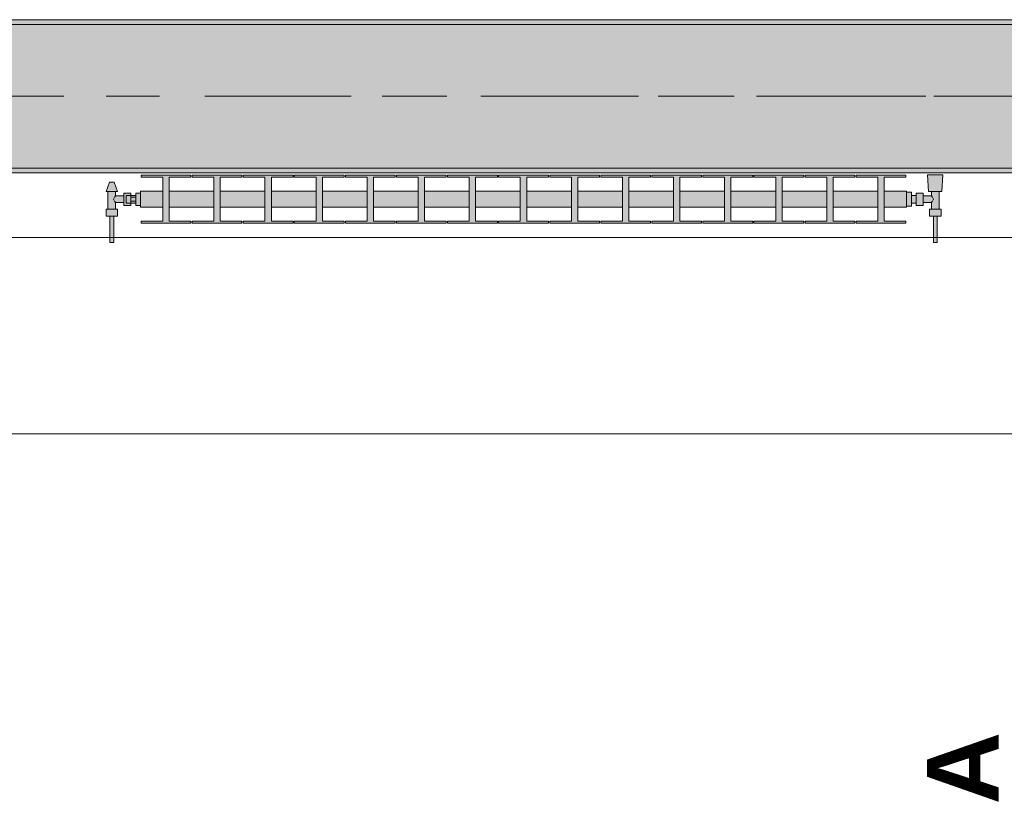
# Model space of a CAD drawing. Header units: metres. Extents: x -3.6 to 84.5, y -11 to 16.8.
# Tile 38 of 256: x 8.4 to 10.4, y -0.9 to 0.7. Entities that reach past the tile are written whole.
import ezdxf

# ---------------------------------------------------------------- set-up
doc = ezdxf.new("R2010")
doc.units = ezdxf.units.M
doc.header["$MEASUREMENT"] = 0
doc.linetypes.add('Achse', pattern=[0.2, 0.1, -0.05, 0, -0.05])
doc.linetypes.add('Strichlinie doppelt', pattern=[0.546806, 0.264583, -0.105833, 0.070556, -0.105833])
for name, color, linetype in [('201a - Marker.Schnitt - optisch Grundriss', 7, 'Continuous'), ('451 - Universal.Achsen Raster', 7, 'Continuous'), ('604 - Struktur.Wand Aussen', 7, 'Continuous'), ('608 - Struktur.Träger', 7, 'Continuous'), ('801 - HKLSE.Heizung_ Klima_ Lüftung', 7, 'Continuous')]:
    doc.layers.add(name, color=color, linetype=linetype)
doc.styles.add('ERSTELLTER_STIL_1', font='txt')
pattern_1 = [(45, (0, 0), (-0.01767767, 0.01767767), [0, -0.025])]

msp = doc.modelspace()

# ---------------------------------------------------------------- hatches: boundary and pattern name
at = {"layer": '608 - Struktur.Träger', "linetype": 'Continuous', "lineweight": 0, "true_color": 0x000000}
h = msp.add_hatch(dxfattribs=at)
h.set_pattern_fill('Beton__Stahlbeton_0001', color=18, style=0, pattern_type=2)
h.set_pattern_definition([(45, (0, 0), (-0.08485281, 0.08485281), []), (45, (-0.04243, 0.04243), (-0.08485281, 0.08485281), [0.09, -0.03])])
h.paths.add_polyline_path([(0.69, 0.7), (0.38, 0.7), (0.38, 0.4), (0.69, 0.4), (3.97, 0.4), (4.29, 0.4), (7.57, 0.4), (7.89, 0.4), (11.17, 0.4), (11.49, 0.4), (14.77, 0.4), (15.09, 0.4), (18.37, 0.4), (18.69, 0.4), (21.97, 0.4), (22.29, 0.4), (25.57, 0.4), (25.89, 0.4), (29.17, 0.4), (29.49, 0.4), (32.77, 0.4), (33.09, 0.4), (36.37, 0.4), (36.69, 0.4), (39.97, 0.4), (40.29, 0.4), (43.57, 0.4), (43.89, 0.4), (47.17, 0.4), (47.49, 0.4), (50.77, 0.4), (51.09, 0.4), (51.8, 0.4), (51.97, 0.4), (54.37, 0.4), (54.69, 0.4), (57.97, 0.4), (58.29, 0.4), (61.57, 0.4), (61.88, 0.4), (61.88, 0.7), (61.57, 0.7), (58.29, 0.7), (57.97, 0.7), (54.69, 0.7), (54.37, 0.7), (51.97, 0.7), (51.8, 0.7), (51.09, 0.7), (50.77, 0.7), (47.49, 0.7), (47.17, 0.7), (43.89, 0.7), (43.57, 0.7), (40.29, 0.7), (39.935, 0.7), (36.69, 0.7), (36.37, 0.7), (33.09, 0.7), (32.77, 0.7), (29.49, 0.7), (29.17, 0.7), (25.89, 0.7), (25.57, 0.7), (22.29, 0.7), (21.97, 0.7), (18.69, 0.7), (18.37, 0.7), (15.09, 0.7), (14.77, 0.7), (11.49, 0.7), (11.17, 0.7), (7.89, 0.7), (7.57, 0.7), (4.29, 0.7), (3.97, 0.7)])
h = msp.add_hatch(dxfattribs=at)
h.set_pattern_fill('Gips_0001', color=18, style=0, pattern_type=2)
h.set_pattern_definition(pattern_1)
h.paths.add_polyline_path([(7.89, 0.7), (11.17, 0.7), (11.17, 0.71), (7.89, 0.71)])
h = msp.add_hatch(dxfattribs=at)
h.set_pattern_fill('Gips_0001', color=18, style=0, pattern_type=2)
h.set_pattern_definition(pattern_1)
h.paths.add_polyline_path([(7.89, 0.39), (11.17, 0.39), (11.17, 0.4), (7.89, 0.4)])
at = {"layer": '801 - HKLSE.Heizung_ Klima_ Lüftung', "linetype": 'Continuous', "lineweight": 0, "true_color": 0x3a3a3a}
for points in [[(8.64, 0.348), (8.63, 0.348), (8.63, 0.343), (8.62, 0.343), (8.62, 0.348), (8.605, 0.348), (8.605, 0.342), (8.588, 0.342), (8.588, 0.351), (8.592, 0.351), (8.585, 0.371), (8.575, 0.371), (8.568, 0.351), (8.572, 0.351), (8.572, 0.314), (8.568, 0.314), (8.568, 0.3), (8.576, 0.3), (8.576, 0.245), (8.584, 0.245), (8.584, 0.3), (8.592, 0.3), (8.592, 0.314), (8.588, 0.314), (8.588, 0.328), (8.605, 0.328), (8.605, 0.322), (8.62, 0.322), (8.62, 0.327), (8.63, 0.327), (8.63, 0.322), (8.64, 0.322)], [(10.24, 0.3183), (10.24, 0.3517), (10.1933, 0.3517), (10.1933, 0.3808), (10.2387, 0.3808), (10.2387, 0.385), (10.1347, 0.385), (10.1347, 0.3808), (10.18, 0.3808), (10.18, 0.3517), (10.0867, 0.3517), (10.0867, 0.3808), (10.132, 0.3808), (10.132, 0.385), (10.028, 0.385), (10.028, 0.3808), (10.0733, 0.3808), (10.0733, 0.3517), (9.98, 0.3517), (9.98, 0.3808), (10.0253, 0.3808), (10.0253, 0.385), (9.9213, 0.385), (9.9213, 0.3808), (9.9667, 0.3808), (9.9667, 0.3517), (9.8733, 0.3517), (9.8733, 0.3808), (9.9187, 0.3808), (9.9187, 0.385), (9.8147, 0.385), (9.8147, 0.3808), (9.86, 0.3808), (9.86, 0.3517), (9.7667, 0.3517), (9.7667, 0.3808), (9.812, 0.3808), (9.812, 0.385), (9.708, 0.385), (9.708, 0.3808), (9.7533, 0.3808), (9.7533, 0.3517), (9.66, 0.3517), (9.66, 0.3808), (9.7053, 0.3808), (9.7053, 0.385), (9.6013, 0.385), (9.6013, 0.3808), (9.6467, 0.3808), (9.6467, 0.3517), (9.5533, 0.3517), (9.5533, 0.3808), (9.5987, 0.3808), (9.5987, 0.385), (9.4947, 0.385), (9.4947, 0.3808), (9.54, 0.3808), (9.54, 0.3517), (9.4467, 0.3517), (9.4467, 0.3808), (9.492, 0.3808), (9.492, 0.385), (9.388, 0.385), (9.388, 0.3808), (9.4333, 0.3808), (9.4333, 0.3517), (9.34, 0.3517), (9.34, 0.3808), (9.3853, 0.3808), (9.3853, 0.385), (9.2813, 0.385), (9.2813, 0.3808), (9.3267, 0.3808), (9.3267, 0.3517), (9.2333, 0.3517), (9.2333, 0.3808), (9.2787, 0.3808), (9.2787, 0.385), (9.1747, 0.385), (9.1747, 0.3808), (9.22, 0.3808), (9.22, 0.3517), (9.1267, 0.3517), (9.1267, 0.3808), (9.172, 0.3808), (9.172, 0.385), (9.068, 0.385), (9.068, 0.3808), (9.1133, 0.3808), (9.1133, 0.3517), (9.02, 0.3517), (9.02, 0.3808), (9.0653, 0.3808), (9.0653, 0.385), (8.9613, 0.385), (8.9613, 0.3808), (9.0067, 0.3808), (9.0067, 0.3517), (8.9133, 0.3517), (8.9133, 0.3808), (8.9587, 0.3808), (8.9587, 0.385), (8.8547, 0.385), (8.8547, 0.3808), (8.9, 0.3808), (8.9, 0.3517), (8.8067, 0.3517), (8.8067, 0.3808), (8.852, 0.3808), (8.852, 0.385), (8.748, 0.385), (8.748, 0.3808), (8.7933, 0.3808), (8.7933, 0.3517), (8.7, 0.3517), (8.7, 0.3808), (8.7453, 0.3808), (8.7453, 0.385), (8.6413, 0.385), (8.6413, 0.3808), (8.6867, 0.3808), (8.6867, 0.3517), (8.64, 0.3517), (8.64, 0.3183), (8.6867, 0.3183), (8.6867, 0.2892), (8.6413, 0.2892), (8.6413, 0.285), (8.7453, 0.285), (8.7453, 0.2892), (8.7, 0.2892), (8.7, 0.3183), (8.7933, 0.3183), (8.7933, 0.2892), (8.748, 0.2892), (8.748, 0.285), (8.852, 0.285), (8.852, 0.2892), (8.8067, 0.2892), (8.8067, 0.3183), (8.9, 0.3183), (8.9, 0.2892), (8.8547, 0.2892), (8.8547, 0.285), (8.9587, 0.285), (8.9587, 0.2892), (8.9133, 0.2892), (8.9133, 0.3183), (9.0067, 0.3183), (9.0067, 0.2892), (8.9613, 0.2892), (8.9613, 0.285), (9.0653, 0.285), (9.0653, 0.2892), (9.02, 0.2892), (9.02, 0.3183), (9.1133, 0.3183), (9.1133, 0.2892), (9.068, 0.2892), (9.068, 0.285), (9.172, 0.285), (9.172, 0.2892), (9.1267, 0.2892), (9.1267, 0.3183), (9.22, 0.3183), (9.22, 0.2892), (9.1747, 0.2892), (9.1747, 0.285), (9.2787, 0.285), (9.2787, 0.2892), (9.2333, 0.2892), (9.2333, 0.3183), (9.3267, 0.3183), (9.3267, 0.2892), (9.2813, 0.2892), (9.2813, 0.285), (9.3853, 0.285), (9.3853, 0.2892), (9.34, 0.2892), (9.34, 0.3183), (9.4333, 0.3183), (9.4333, 0.2892), (9.388, 0.2892), (9.388, 0.285), (9.492, 0.285), (9.492, 0.2892), (9.4467, 0.2892), (9.4467, 0.3183), (9.54, 0.3183), (9.54, 0.2892), (9.4947, 0.2892), (9.4947, 0.285), (9.5987, 0.285), (9.5987, 0.2892), (9.5533, 0.2892), (9.5533, 0.3183), (9.6467, 0.3183), (9.6467, 0.2892), (9.6013, 0.2892), (9.6013, 0.285), (9.7053, 0.285), (9.7053, 0.2892), (9.66, 0.2892), (9.66, 0.3183), (9.7533, 0.3183), (9.7533, 0.2892), (9.708, 0.2892), (9.708, 0.285), (9.812, 0.285), (9.812, 0.2892), (9.7667, 0.2892), (9.7667, 0.3183), (9.86, 0.3183), (9.86, 0.2892), (9.8147, 0.2892), (9.8147, 0.285), (9.9187, 0.285), (9.9187, 0.2892), (9.8733, 0.2892), (9.8733, 0.3183), (9.9667, 0.3183), (9.9667, 0.2892), (9.9213, 0.2892), (9.9213, 0.285), (10.0253, 0.285), (10.0253, 0.2892), (9.98, 0.2892), (9.98, 0.3183), (10.0733, 0.3183), (10.0733, 0.2892), (10.028, 0.2892), (10.028, 0.285), (10.132, 0.285), (10.132, 0.2892), (10.0867, 0.2892), (10.0867, 0.3183), (10.18, 0.3183), (10.18, 0.2892), (10.1347, 0.2892), (10.1347, 0.285), (10.2387, 0.285), (10.2387, 0.2892), (10.1933, 0.2892), (10.1933, 0.3183)], [(10.24, 0.3497), (10.24, 0.3203), (10.25, 0.3203), (10.25, 0.327), (10.26, 0.327), (10.26, 0.322), (10.275, 0.322), (10.275, 0.328), (10.292, 0.328), (10.292, 0.314), (10.288, 0.314), (10.288, 0.3), (10.296, 0.3), (10.296, 0.245), (10.304, 0.245), (10.304, 0.3), (10.312, 0.3), (10.312, 0.314), (10.308, 0.314), (10.308, 0.351), (10.314, 0.351), (10.316, 0.386), (10.284, 0.386), (10.286, 0.351), (10.292, 0.351), (10.292, 0.342), (10.275, 0.342), (10.275, 0.348), (10.26, 0.348), (10.26, 0.343), (10.25, 0.343), (10.25, 0.3497)]]:
    msp.add_hatch(color=250, dxfattribs=at).paths.add_polyline_path(points)

# ---------------------------------------------------------------- linework, layer by layer
at = {"layer": '451 - Universal.Achsen Raster', "color": 160, "linetype": 'Strichlinie doppelt', "lineweight": 9, "true_color": 0x3232ff}
msp.add_line((64.935, 0.55), (-3.175, 0.55), dxfattribs=at)
at = {"layer": '604 - Struktur.Wand Aussen', "color": 7, "linetype": 'Continuous', "lineweight": 13}
for p, q in [((10.72, 0.255), (8.32, 0.255)), ((8.32, -0.155), (10.72, -0.155))]:
    msp.add_line(p, q, dxfattribs=at)
at = {"layer": '608 - Struktur.Träger', "color": 7, "linetype": 'Continuous', "lineweight": 13}
for p, q in [((0.38, 0.71), (61.88, 0.71)), ((11.17, 0.7), (7.89, 0.7)), ((0.38, 0.39), (61.88, 0.39))]:
    msp.add_line(p, q, dxfattribs=at)
at = {"layer": '608 - Struktur.Träger', "color": 7, "linetype": 'Continuous', "lineweight": 5}
for p, q in [((11.17, 0.71), (7.89, 0.71)), ((11.17, 0.39), (7.89, 0.39))]:
    msp.add_line(p, q, dxfattribs=at)
at = {"layer": '608 - Struktur.Träger', "color": 7, "linetype": 'Achse', "lineweight": 9}
msp.add_line((0.38, 0.55), (61.88, 0.55), dxfattribs=at)
at = {"layer": '608 - Struktur.Träger', "color": 7, "linetype": 'Continuous', "lineweight": 13, "flags": 128}
msp.add_lwpolyline([(18.69, 0.4), (18.37, 0.4), (15.09, 0.4), (14.77, 0.4), (11.49, 0.4), (11.17, 0.4), (7.89, 0.4), (7.57, 0.4), (4.29, 0.4), (3.97, 0.4), (0.69, 0.4), (0.38, 0.4)], dxfattribs=at)
at = {"layer": '801 - HKLSE.Heizung_ Klima_ Lüftung', "color": 7, "linetype": 'Continuous', "lineweight": 5, "true_color": 0xebebeb}
for p, q in [((8.568, 0.351), (8.575, 0.371)), ((8.5765, 0.371), (8.575, 0.371)), ((8.58, 0.371), (8.5765, 0.371)), ((8.5835, 0.371), (8.58, 0.371)), ((8.585, 0.371), (8.5835, 0.371)), ((8.592, 0.351), (8.585, 0.371)), ((8.7453, 0.385), (8.6413, 0.385)), ((8.7453, 0.385), (8.6413, 0.385)), ((8.6413, 0.385), (8.6413, 0.3808)), ((8.6413, 0.3808), (8.6867, 0.3808)), ((8.6867, 0.3808), (8.6867, 0.2892)), ((8.7, 0.2892), (8.7, 0.3808)), ((8.7, 0.3808), (8.7453, 0.3808)), ((8.7453, 0.3808), (8.7453, 0.385)), ((8.7453, 0.3808), (8.7453, 0.385)), ((8.852, 0.385), (8.748, 0.385)), ((8.748, 0.385), (8.748, 0.3808)), ((8.852, 0.385), (8.748, 0.385)), ((8.748, 0.385), (8.748, 0.3808)), ((8.748, 0.3808), (8.7933, 0.3808)), ((8.7933, 0.3808), (8.7933, 0.2892)), ((8.8067, 0.2892), (8.8067, 0.3808)), ((8.8067, 0.3808), (8.852, 0.3808)), ((8.852, 0.3808), (8.852, 0.385)), ((8.852, 0.3808), (8.852, 0.385)), ((8.9587, 0.385), (8.8547, 0.385)), ((8.9587, 0.385), (8.8547, 0.385)), ((8.8547, 0.385), (8.8547, 0.3808)), ((8.8547, 0.3808), (8.9, 0.3808)), ((8.9, 0.3808), (8.9, 0.2892)), ((8.9133, 0.2892), (8.9133, 0.3808)), ((8.9133, 0.3808), (8.9587, 0.3808)), ((8.9587, 0.3808), (8.9587, 0.385)), ((8.9587, 0.3808), (8.9587, 0.385)), ((9.0653, 0.385), (8.9613, 0.385)), ((8.9613, 0.385), (8.9613, 0.3808)), ((9.0653, 0.385), (8.9613, 0.385)), ((8.9613, 0.385), (8.9613, 0.3808)), ((8.9613, 0.3808), (9.0067, 0.3808)), ((9.0067, 0.3808), (9.0067, 0.2892)), ((9.02, 0.2892), (9.02, 0.3808)), ((9.02, 0.3808), (9.0653, 0.3808)), ((9.0653, 0.3808), (9.0653, 0.385)), ((9.172, 0.385), (9.068, 0.385)), ((9.172, 0.385), (9.068, 0.385)), ((9.068, 0.385), (9.068, 0.3808)), ((9.068, 0.3808), (9.1133, 0.3808)), ((9.1133, 0.3808), (9.1133, 0.2892)), ((9.1267, 0.2892), (9.1267, 0.3808)), ((9.1267, 0.3808), (9.172, 0.3808)), ((9.172, 0.3808), (9.172, 0.385)), ((9.2787, 0.385), (9.1747, 0.385)), ((9.2787, 0.385), (9.1747, 0.385)), ((9.1747, 0.385), (9.1747, 0.3808)), ((9.1747, 0.3808), (9.22, 0.3808)), ((9.22, 0.3808), (9.22, 0.2892)), ((9.2333, 0.2892), (9.2333, 0.3808)), ((9.2333, 0.3808), (9.2787, 0.3808)), ((9.2787, 0.3808), (9.2787, 0.385)), ((9.2787, 0.3808), (9.2787, 0.385)), ((9.3853, 0.385), (9.2813, 0.385)), ((9.2813, 0.385), (9.2813, 0.3808)), ((9.3853, 0.385), (9.2813, 0.385)), ((9.2813, 0.385), (9.2813, 0.3808)), ((9.2813, 0.3808), (9.3267, 0.3808)), ((9.3267, 0.3808), (9.3267, 0.2892)), ((9.34, 0.2892), (9.34, 0.3808)), ((9.34, 0.3808), (9.3853, 0.3808)), ((9.3853, 0.3808), (9.3853, 0.385)), ((9.492, 0.385), (9.388, 0.385)), ((9.388, 0.385), (9.388, 0.3808)), ((9.492, 0.385), (9.388, 0.385)), ((9.388, 0.385), (9.388, 0.3808)), ((9.388, 0.3808), (9.4333, 0.3808)), ((9.4333, 0.3808), (9.4333, 0.2892)), ((9.4467, 0.2892), (9.4467, 0.3808)), ((9.4467, 0.3808), (9.492, 0.3808)), ((9.492, 0.3808), (9.492, 0.385)), ((9.5987, 0.385), (9.4947, 0.385)), ((9.5987, 0.385), (9.4947, 0.385)), ((9.4947, 0.385), (9.4947, 0.3808)), ((9.4947, 0.3808), (9.54, 0.3808)), ((9.54, 0.3808), (9.54, 0.2892)), ((9.5533, 0.2892), (9.5533, 0.3808)), ((9.5533, 0.3808), (9.5987, 0.3808)), ((9.5987, 0.3808), (9.5987, 0.385)), ((9.5987, 0.3808), (9.5987, 0.385)), ((9.7053, 0.385), (9.6013, 0.385)), ((9.7053, 0.385), (9.6013, 0.385)), ((9.6013, 0.385), (9.6013, 0.3808)), ((9.6013, 0.3808), (9.6467, 0.3808)), ((9.6467, 0.3808), (9.6467, 0.2892)), ((9.66, 0.2892), (9.66, 0.3808)), ((9.66, 0.3808), (9.7053, 0.3808)), ((9.7053, 0.3808), (9.7053, 0.385)), ((9.812, 0.385), (9.708, 0.385)), ((9.708, 0.385), (9.708, 0.3808)), ((9.812, 0.385), (9.708, 0.385)), ((9.708, 0.385), (9.708, 0.3808)), ((9.708, 0.3808), (9.7533, 0.3808)), ((9.7533, 0.3808), (9.7533, 0.2892)), ((9.7667, 0.2892), (9.7667, 0.3808)), ((9.7667, 0.3808), (9.812, 0.3808)), ((9.812, 0.3808), (9.812, 0.385)), ((9.812, 0.3808), (9.812, 0.385)), ((9.9187, 0.385), (9.8147, 0.385)), ((9.9187, 0.385), (9.8147, 0.385)), ((9.8147, 0.385), (9.8147, 0.3808)), ((9.8147, 0.3808), (9.86, 0.3808)), ((9.86, 0.3808), (9.86, 0.2892)), ((9.8733, 0.2892), (9.8733, 0.3808)), ((9.8733, 0.3808), (9.9187, 0.3808)), ((9.9187, 0.3808), (9.9187, 0.385)), ((10.0253, 0.385), (9.9213, 0.385)), ((9.9213, 0.385), (9.9213, 0.3808)), ((10.0253, 0.385), (9.9213, 0.385)), ((9.9213, 0.385), (9.9213, 0.3808)), ((9.9213, 0.3808), (9.9667, 0.3808)), ((9.9667, 0.3808), (9.9667, 0.2892)), ((9.98, 0.2892), (9.98, 0.3808)), ((9.98, 0.3808), (10.0253, 0.3808)), ((10.0253, 0.3808), (10.0253, 0.385)), ((10.132, 0.385), (10.028, 0.385)), ((10.028, 0.385), (10.028, 0.3808)), ((10.132, 0.385), (10.028, 0.385)), ((10.028, 0.385), (10.028, 0.3808)), ((10.028, 0.3808), (10.0733, 0.3808)), ((10.0733, 0.3808), (10.0733, 0.2892)), ((10.0867, 0.2892), (10.0867, 0.3808)), ((10.0867, 0.3808), (10.132, 0.3808)), ((10.132, 0.3808), (10.132, 0.385)), ((10.132, 0.3808), (10.132, 0.385)), ((10.2387, 0.385), (10.1347, 0.385)), ((10.2387, 0.385), (10.1347, 0.385)), ((10.1347, 0.385), (10.1347, 0.3808)), ((10.1347, 0.3808), (10.18, 0.3808)), ((10.18, 0.3808), (10.18, 0.2892)), ((10.1933, 0.2892), (10.1933, 0.3808)), ((10.1933, 0.3808), (10.2387, 0.3808)), ((10.2387, 0.3808), (10.2387, 0.385)), ((10.2387, 0.3808), (10.2387, 0.385)), ((10.2887, 0.386), (10.284, 0.386)), ((10.284, 0.386), (10.2887, 0.386)), ((10.286, 0.351), (10.284, 0.386)), ((10.2887, 0.386), (10.3, 0.386)), ((10.3, 0.386), (10.2887, 0.386)), ((10.3, 0.386), (10.3113, 0.386)), ((10.3113, 0.386), (10.3, 0.386)), ((10.3113, 0.386), (10.316, 0.386)), ((10.316, 0.386), (10.3113, 0.386)), ((10.314, 0.351), (10.316, 0.386)), ((8.5715, 0.351), (8.568, 0.351)), ((8.58, 0.351), (8.5715, 0.351)), ((8.572, 0.314), (8.572, 0.351)), ((8.5885, 0.351), (8.58, 0.351)), ((8.588, 0.342), (8.588, 0.351)), ((8.592, 0.351), (8.5885, 0.351)), ((8.64, 0.3468), (8.64, 0.3517)), ((8.6867, 0.3517), (8.64, 0.3517)), ((8.7933, 0.3517), (8.7, 0.3517)), ((8.9, 0.3517), (8.8067, 0.3517)), ((9.0067, 0.3517), (8.9133, 0.3517)), ((9.1133, 0.3517), (9.02, 0.3517)), ((9.22, 0.3517), (9.1267, 0.3517)), ((9.3267, 0.3517), (9.2333, 0.3517)), ((9.4333, 0.3517), (9.34, 0.3517)), ((9.54, 0.3517), (9.4467, 0.3517)), ((9.6467, 0.3517), (9.5533, 0.3517)), ((9.7533, 0.3517), (9.66, 0.3517)), ((9.86, 0.3517), (9.7667, 0.3517)), ((9.9667, 0.3517), (9.8733, 0.3517)), ((10.0733, 0.3517), (9.98, 0.3517)), ((10.18, 0.3517), (10.0867, 0.3517)), ((10.24, 0.3517), (10.1933, 0.3517)), ((10.24, 0.3468), (10.24, 0.3517)), ((10.25, 0.3497), (10.24, 0.3497)), ((10.25, 0.3497), (10.24, 0.3497)), ((10.25, 0.3497), (10.24, 0.3497)), ((10.25, 0.3497), (10.24, 0.3497)), ((10.25, 0.335), (10.25, 0.3497)), ((10.25, 0.335), (10.25, 0.3497)), ((10.286, 0.351), (10.2901, 0.351)), ((10.2901, 0.351), (10.3, 0.351)), ((10.292, 0.342), (10.292, 0.351)), ((10.3, 0.351), (10.3099, 0.351)), ((10.308, 0.314), (10.308, 0.351)), ((10.3099, 0.351), (10.314, 0.351)), ((8.5839, 0.335), (8.5853, 0.3379)), ((8.5853, 0.3321), (8.5839, 0.335)), ((8.5858, 0.3389), (8.5863, 0.3399)), ((8.5863, 0.3301), (8.5858, 0.3311)), ((8.5863, 0.3399), (8.588, 0.342)), ((8.588, 0.328), (8.5863, 0.3301)), ((8.588, 0.342), (8.605, 0.342)), ((8.605, 0.3415), (8.605, 0.348)), ((8.605, 0.348), (8.62, 0.348)), ((8.605, 0.3285), (8.605, 0.3415)), ((8.61, 0.3407), (8.61, 0.343)), ((8.62, 0.343), (8.61, 0.343)), ((8.61, 0.335), (8.61, 0.3407)), ((8.61, 0.3293), (8.61, 0.335)), ((8.61, 0.327), (8.61, 0.3293)), ((8.62, 0.3415), (8.62, 0.348)), ((8.62, 0.348), (8.62, 0.343)), ((8.62, 0.3407), (8.62, 0.343)), ((8.62, 0.3407), (8.62, 0.343)), ((8.62, 0.343), (8.63, 0.343)), ((8.62, 0.3393), (8.62, 0.3415)), ((8.62, 0.335), (8.62, 0.3407)), ((8.62, 0.3393), (8.62, 0.3407)), ((8.62, 0.335), (8.62, 0.3393)), ((8.63, 0.3393), (8.62, 0.3393)), ((8.62, 0.3307), (8.62, 0.335)), ((8.62, 0.3293), (8.62, 0.335)), ((8.63, 0.3307), (8.62, 0.3307)), ((8.62, 0.3285), (8.62, 0.3307)), ((8.62, 0.3293), (8.62, 0.3307)), ((8.62, 0.327), (8.62, 0.3293)), ((8.62, 0.327), (8.62, 0.3293)), ((8.64, 0.348), (8.63, 0.348)), ((8.64, 0.348), (8.63, 0.348)), ((8.63, 0.335), (8.63, 0.348)), ((8.64, 0.348), (8.63, 0.348)), ((8.64, 0.348), (8.63, 0.348)), ((8.63, 0.322), (8.63, 0.335)), ((8.64, 0.335), (8.64, 0.3468)), ((8.64, 0.3232), (8.64, 0.335)), ((10.24, 0.335), (10.24, 0.3468)), ((10.24, 0.3232), (10.24, 0.335)), ((10.25, 0.3407), (10.25, 0.343)), ((10.26, 0.343), (10.25, 0.343)), ((10.25, 0.335), (10.25, 0.3407)), ((10.25, 0.3203), (10.25, 0.335)), ((10.25, 0.3203), (10.25, 0.335)), ((10.25, 0.3293), (10.25, 0.335)), ((10.25, 0.327), (10.25, 0.3293)), ((10.26, 0.3415), (10.26, 0.348)), ((10.275, 0.348), (10.26, 0.348)), ((10.26, 0.3285), (10.26, 0.3415)), ((10.275, 0.3415), (10.275, 0.348)), ((10.292, 0.342), (10.275, 0.342)), ((10.275, 0.3285), (10.275, 0.3415)), ((10.2937, 0.3399), (10.292, 0.342)), ((10.292, 0.328), (10.2937, 0.3301)), ((10.2942, 0.3389), (10.2937, 0.3399)), ((10.2937, 0.3301), (10.2942, 0.3311)), ((10.2961, 0.335), (10.2947, 0.3379)), ((10.2947, 0.3321), (10.2961, 0.335)), ((8.574, 0.314), (8.568, 0.314)), ((8.568, 0.3), (8.568, 0.314)), ((8.586, 0.314), (8.574, 0.314)), ((8.592, 0.314), (8.586, 0.314)), ((8.588, 0.314), (8.588, 0.328)), ((8.588, 0.328), (8.605, 0.328)), ((8.592, 0.3), (8.592, 0.314)), ((8.605, 0.322), (8.605, 0.3285)), ((8.605, 0.322), (8.62, 0.322)), ((8.62, 0.327), (8.61, 0.327)), ((8.62, 0.322), (8.62, 0.3285)), ((8.62, 0.327), (8.62, 0.322)), ((8.62, 0.327), (8.63, 0.327)), ((8.64, 0.322), (8.63, 0.322)), ((8.64, 0.3183), (8.64, 0.3232)), ((8.6867, 0.3183), (8.64, 0.3183)), ((8.7933, 0.3183), (8.7, 0.3183)), ((8.9, 0.3183), (8.8067, 0.3183)), ((9.0067, 0.3183), (8.9133, 0.3183)), ((9.1133, 0.3183), (9.02, 0.3183)), ((9.22, 0.3183), (9.1267, 0.3183)), ((9.3267, 0.3183), (9.2333, 0.3183)), ((9.4333, 0.3183), (9.34, 0.3183)), ((9.54, 0.3183), (9.4467, 0.3183)), ((9.6467, 0.3183), (9.5533, 0.3183)), ((9.7533, 0.3183), (9.66, 0.3183)), ((9.86, 0.3183), (9.7667, 0.3183)), ((9.9667, 0.3183), (9.8733, 0.3183)), ((10.0733, 0.3183), (9.98, 0.3183)), ((10.18, 0.3183), (10.0867, 0.3183)), ((10.24, 0.3183), (10.1933, 0.3183)), ((10.24, 0.3183), (10.24, 0.3232)), ((10.25, 0.3203), (10.24, 0.3203)), ((10.25, 0.3203), (10.24, 0.3203)), ((10.26, 0.327), (10.25, 0.327)), ((10.26, 0.322), (10.26, 0.3285)), ((10.275, 0.322), (10.26, 0.322)), ((10.275, 0.322), (10.275, 0.3285)), ((10.292, 0.328), (10.275, 0.328)), ((10.288, 0.314), (10.294, 0.314)), ((10.288, 0.3), (10.288, 0.314)), ((10.292, 0.314), (10.292, 0.328)), ((10.294, 0.314), (10.306, 0.314)), ((10.306, 0.314), (10.312, 0.314)), ((10.312, 0.3), (10.312, 0.314)), ((8.574, 0.3), (8.568, 0.3)), ((8.586, 0.3), (8.574, 0.3)), ((8.576, 0.245), (8.576, 0.3)), ((8.5772, 0.3), (8.576, 0.3)), ((8.58, 0.3), (8.5772, 0.3)), ((8.5828, 0.3), (8.58, 0.3)), ((8.584, 0.3), (8.5828, 0.3)), ((8.584, 0.245), (8.584, 0.3)), ((8.592, 0.3), (8.586, 0.3)), ((8.6867, 0.2892), (8.6413, 0.2892)), ((8.6413, 0.2892), (8.6413, 0.285)), ((8.7453, 0.2892), (8.7, 0.2892)), ((8.7453, 0.285), (8.7453, 0.2892)), ((8.7453, 0.285), (8.7453, 0.2892)), ((8.748, 0.2892), (8.748, 0.285)), ((8.7933, 0.2892), (8.748, 0.2892)), ((8.748, 0.2892), (8.748, 0.285)), ((8.852, 0.2892), (8.8067, 0.2892)), ((8.852, 0.285), (8.852, 0.2892)), ((8.852, 0.285), (8.852, 0.2892)), ((8.9, 0.2892), (8.8547, 0.2892)), ((8.8547, 0.2892), (8.8547, 0.285)), ((8.9587, 0.2892), (8.9133, 0.2892)), ((8.9587, 0.285), (8.9587, 0.2892)), ((8.9587, 0.285), (8.9587, 0.2892)), ((8.9613, 0.2892), (8.9613, 0.285)), ((9.0067, 0.2892), (8.9613, 0.2892)), ((8.9613, 0.2892), (8.9613, 0.285)), ((9.0653, 0.2892), (9.02, 0.2892)), ((9.0653, 0.285), (9.0653, 0.2892)), ((9.1133, 0.2892), (9.068, 0.2892)), ((9.068, 0.2892), (9.068, 0.285)), ((9.172, 0.2892), (9.1267, 0.2892)), ((9.172, 0.285), (9.172, 0.2892)), ((9.22, 0.2892), (9.1747, 0.2892)), ((9.1747, 0.2892), (9.1747, 0.285)), ((9.2787, 0.2892), (9.2333, 0.2892)), ((9.2787, 0.285), (9.2787, 0.2892)), ((9.2787, 0.285), (9.2787, 0.2892)), ((9.2813, 0.2892), (9.2813, 0.285)), ((9.3267, 0.2892), (9.2813, 0.2892)), ((9.2813, 0.2892), (9.2813, 0.285)), ((9.3853, 0.2892), (9.34, 0.2892)), ((9.3853, 0.285), (9.3853, 0.2892)), ((9.388, 0.2892), (9.388, 0.285)), ((9.4333, 0.2892), (9.388, 0.2892)), ((9.388, 0.2892), (9.388, 0.285)), ((9.492, 0.2892), (9.4467, 0.2892)), ((9.492, 0.285), (9.492, 0.2892)), ((9.54, 0.2892), (9.4947, 0.2892)), ((9.4947, 0.2892), (9.4947, 0.285)), ((9.5987, 0.2892), (9.5533, 0.2892)), ((9.5987, 0.285), (9.5987, 0.2892)), ((9.5987, 0.285), (9.5987, 0.2892)), ((9.6467, 0.2892), (9.6013, 0.2892)), ((9.6013, 0.2892), (9.6013, 0.285)), ((9.7053, 0.2892), (9.66, 0.2892)), ((9.7053, 0.285), (9.7053, 0.2892)), ((9.708, 0.2892), (9.708, 0.285)), ((9.7533, 0.2892), (9.708, 0.2892)), ((9.708, 0.2892), (9.708, 0.285)), ((9.812, 0.2892), (9.7667, 0.2892)), ((9.812, 0.285), (9.812, 0.2892)), ((9.812, 0.285), (9.812, 0.2892)), ((9.86, 0.2892), (9.8147, 0.2892)), ((9.8147, 0.2892), (9.8147, 0.285)), ((9.9187, 0.2892), (9.8733, 0.2892)), ((9.9187, 0.285), (9.9187, 0.2892)), ((9.9213, 0.2892), (9.9213, 0.285)), ((9.9667, 0.2892), (9.9213, 0.2892)), ((9.9213, 0.2892), (9.9213, 0.285)), ((10.0253, 0.2892), (9.98, 0.2892)), ((10.0253, 0.285), (10.0253, 0.2892)), ((10.028, 0.2892), (10.028, 0.285)), ((10.0733, 0.2892), (10.028, 0.2892)), ((10.028, 0.2892), (10.028, 0.285)), ((10.132, 0.2892), (10.0867, 0.2892)), ((10.132, 0.285), (10.132, 0.2892)), ((10.132, 0.285), (10.132, 0.2892)), ((10.18, 0.2892), (10.1347, 0.2892)), ((10.1347, 0.2892), (10.1347, 0.285)), ((10.2387, 0.2892), (10.1933, 0.2892)), ((10.2387, 0.285), (10.2387, 0.2892)), ((10.2387, 0.285), (10.2387, 0.2892)), ((10.288, 0.3), (10.294, 0.3)), ((10.294, 0.3), (10.306, 0.3)), ((10.296, 0.245), (10.296, 0.3)), ((10.296, 0.3), (10.2972, 0.3)), ((10.2972, 0.3), (10.3, 0.3)), ((10.3, 0.3), (10.3028, 0.3)), ((10.3028, 0.3), (10.304, 0.3)), ((10.304, 0.245), (10.304, 0.3)), ((10.306, 0.3), (10.312, 0.3)), ((8.6413, 0.285), (8.7453, 0.285)), ((8.748, 0.285), (8.852, 0.285)), ((8.8547, 0.285), (8.9587, 0.285)), ((8.9613, 0.285), (9.0653, 0.285)), ((9.068, 0.285), (9.172, 0.285)), ((9.1747, 0.285), (9.2787, 0.285)), ((9.2813, 0.285), (9.3853, 0.285)), ((9.388, 0.285), (9.492, 0.285)), ((9.4947, 0.285), (9.5987, 0.285)), ((9.6013, 0.285), (9.7053, 0.285)), ((9.708, 0.285), (9.812, 0.285)), ((9.8147, 0.285), (9.9187, 0.285)), ((9.9213, 0.285), (10.0253, 0.285)), ((10.028, 0.285), (10.132, 0.285)), ((10.1347, 0.285), (10.2387, 0.285)), ((8.5772, 0.245), (8.576, 0.245)), ((8.58, 0.245), (8.5772, 0.245)), ((8.5828, 0.245), (8.58, 0.245)), ((8.584, 0.245), (8.5828, 0.245)), ((10.296, 0.245), (10.2972, 0.245)), ((10.2972, 0.245), (10.3, 0.245)), ((10.3, 0.245), (10.3028, 0.245)), ((10.3028, 0.245), (10.304, 0.245))]:
    msp.add_line(p, q, dxfattribs=at)

# ---------------------------------------------------------------- texts
at = {"layer": '201a - Marker.Schnitt - optisch Grundriss', "color": 7, "lineweight": 13, "insert": (10.4324, -0.9287), "char_height": 0.15, "attachment_point": 7, "rotation": 90, "style": 'ERSTELLTER_STIL_1'}
msp.add_mtext('\\A1;{\\pql;\\pt0;\\fArial|b1|i0|c0|p38;A}', dxfattribs=at)

doc.saveas('drawing.dxf')
